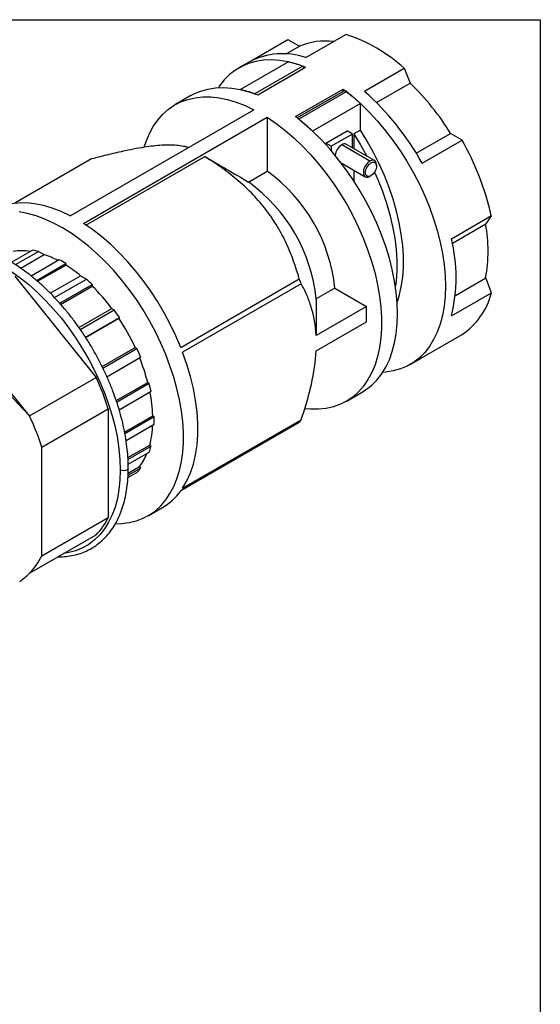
# Model space of a CAD drawing. Header units: inches. Extents: x 0 to 44.2, y 0 to 34.
# Tile 16 of 16: x 38.6 to 44, y 23.7 to 34. Entities that reach past the tile are written whole.
import ezdxf

# ---------------------------------------------------------------- set-up
doc = ezdxf.new("R2010")
doc.units = ezdxf.units.IN
doc.header["$LTSCALE"] = 4
doc.header["$MEASUREMENT"] = 0
doc.linetypes.add('SLD-Solid', pattern=[0])
doc.layers.add('SLD-DEFPOINTS', color=7, linetype='Continuous')

# ---------------------------------------------------------------- blocks, each defined once
blk = doc.blocks.new('Block2')
at = {"color": 7, "linetype": 'SLD-Solid', "lineweight": 18}
for p, q in [((44, 34), (0, 34)), ((44, 0), (44, 34))]:
    blk.add_line(p, q, dxfattribs=at)

msp = doc.modelspace()

# ---------------------------------------------------------------- linework, layer by layer
at = {"color": 7, "linetype": 'SLD-Solid'}
for p, q in [((0, 34), (44, 34)), ((44, 34), (44, 0))]:
    msp.add_line(p, q, dxfattribs=at)
for p, q in [((40.974, 33.569), (41.36, 33.792)), ((41.36, 33.792), (41.481, 33.722)), ((41.547, 33.605), (41.965, 33.846)), ((41.341, 33.642), (41.481, 33.722)), ((40.958, 33.56), (40.846, 33.495)), ((41.366, 33.558), (40.865, 33.269)), ((41.011, 33.226), (41.512, 33.515)), ((41.044, 33.213), (41.545, 33.503)), ((42.16, 33.251), (42.577, 33.492)), ((42.577, 33.492), (42.639, 33.336)), ((42.287, 33.133), (42.639, 33.336)), ((40.345, 33.206), (40.178, 33.11)), ((41.438, 32.986), (41.939, 33.275)), ((41.939, 33.25), (41.456, 32.972)), ((41.471, 32.96), (41.972, 33.25)), ((41.939, 33.25), (41.939, 33.275)), ((42.118, 33.124), (41.617, 32.835)), ((42.118, 32.846), (42.118, 33.124)), ((39.082, 31.949), (41.004, 33.059)), ((39.221, 31.869), (41.144, 32.979)), ((41.144, 32.979), (41.144, 32.415)), ((41.756, 32.708), (41.979, 32.836)), ((42.034, 32.804), (41.812, 32.676)), ((42.034, 32.804), (41.979, 32.836)), ((42.034, 32.661), (42.034, 32.804)), ((42.118, 32.846), (42.048, 32.806)), ((42.048, 32.806), (42.048, 32.653)), ((42.703, 32.603), (43.061, 32.81)), ((43.182, 32.74), (43.061, 32.81)), ((41.812, 32.676), (41.756, 32.708)), ((41.756, 32.694), (41.756, 32.708)), ((41.812, 32.676), (41.812, 32.631)), ((42.218, 32.521), (41.923, 32.692)), ((42.267, 32.526), (41.972, 32.696)), ((42.765, 32.498), (43.182, 32.74)), ((39.246, 31.852), (40.489, 32.569)), ((39.305, 32.543), (38.501, 32.079)), ((41.918, 32.501), (42.169, 32.356)), ((41.929, 32.486), (41.936, 32.49)), ((42.288, 32.468), (42.288, 32.481)), ((40.949, 32.302), (41.144, 32.415)), ((42.048, 32.425), (42.048, 32.316)), ((42.229, 32.367), (42.218, 32.361)), ((43.071, 31.709), (43.489, 31.95)), ((43.489, 31.95), (43.429, 31.863)), ((43.081, 31.662), (43.429, 31.863)), ((38.468, 31.463), (38.688, 31.59)), ((38.509, 31.438), (38.749, 31.576)), ((38.564, 31.4), (38.81, 31.542)), ((38.749, 31.576), (38.81, 31.542)), ((38.672, 31.32), (38.965, 31.49)), ((38.729, 31.273), (39.035, 31.449)), ((38.74, 31.263), (39.035, 31.433)), ((39.035, 31.449), (39.035, 31.433)), ((38.873, 31.139), (39.19, 31.322)), ((39.19, 31.322), (39.251, 31.287)), ((38.501, 31.317), (39.353, 30.257)), ((38.916, 31.094), (39.251, 31.287)), ((38.972, 31.034), (39.312, 31.23)), ((39.312, 31.23), (39.312, 31.213)), ((40.238, 30.572), (41.479, 31.288)), ((41.498, 31.238), (40.258, 30.521)), ((43.112, 31.116), (43.429, 31.299)), ((43.489, 31.143), (43.429, 31.299)), ((38.981, 31.022), (39.312, 31.213)), ((41.85, 31.191), (41.655, 31.078)), ((41.85, 31.191), (42.181, 31)), ((43.071, 30.902), (43.489, 31.143)), ((38.657, 29.855), (37.805, 30.915)), ((39.172, 30.781), (39.516, 30.979)), ((39.187, 30.76), (39.541, 30.965)), ((39.516, 30.979), (39.541, 30.965)), ((42.181, 31), (41.656, 30.697)), ((42.181, 30.839), (42.181, 31)), ((39.242, 30.678), (39.598, 30.884)), ((39.243, 30.676), (39.589, 30.876)), ((39.598, 30.884), (39.589, 30.876)), ((41.656, 30.537), (42.181, 30.839)), ((42.765, 30.466), (43.182, 30.707)), ((39.416, 30.371), (39.761, 30.571)), ((39.423, 30.356), (39.779, 30.561)), ((39.761, 30.571), (39.779, 30.561)), ((39.466, 30.264), (39.819, 30.468)), ((42.638, 30.393), (42.749, 30.457)), ((42.765, 30.466), (42.749, 30.457)), ((38.657, 29.855), (39.353, 30.257)), ((39.564, 30.015), (39.894, 30.205)), ((39.568, 30), (39.908, 30.197)), ((39.894, 30.205), (39.908, 30.197)), ((39.594, 29.92), (39.928, 30.113)), ((41.97, 30.007), (42.137, 30.103)), ((38.784, 29.527), (39.48, 29.929)), ((39.48, 29.929), (39.48, 28.793)), ((39.651, 29.685), (39.946, 29.855)), ((39.654, 29.671), (39.96, 29.847)), ((39.946, 29.855), (39.96, 29.847)), ((41.479, 29.786), (40.238, 29.07)), ((40.258, 29.098), (41.498, 29.814)), ((39.666, 29.597), (39.96, 29.767)), ((39.685, 29.418), (39.914, 29.55)), ((39.686, 29.399), (39.928, 29.538)), ((39.689, 29.35), (39.908, 29.477)), ((39.914, 29.55), (39.928, 29.538)), ((39.686, 29.209), (39.779, 29.262)), ((39.687, 29.233), (39.819, 29.309)), ((39.688, 29.256), (39.807, 29.324)), ((39.807, 29.324), (39.819, 29.309)), ((39.896, 28.81), (40.047, 28.897)), ((38.784, 28.391), (39.48, 28.793)), ((38.657, 28.21), (39.353, 28.611))]:
    msp.add_line(p, q)
at = {"flags": 128}
for points in [[(41.545, 33.503), (41.453, 33.535), (41.362, 33.559), (41.273, 33.574), (41.187, 33.579), (41.103, 33.576), (41.024, 33.564), (40.948, 33.542), (40.877, 33.512), (40.811, 33.473), (40.749, 33.426), (40.694, 33.37), (40.644, 33.307), (40.632, 33.289)], [(40.345, 33.206), (40.376, 33.223), (40.447, 33.253), (40.523, 33.274), (40.602, 33.287), (40.685, 33.29), (40.772, 33.284), (40.86, 33.27), (40.951, 33.246), (41.044, 33.213)], [(39.857, 32.668), (39.877, 32.727), (39.911, 32.809), (39.951, 32.883), (39.997, 32.95), (40.049, 33.01), (40.107, 33.062), (40.17, 33.105), (40.238, 33.14), (40.311, 33.166), (40.388, 33.184), (40.468, 33.193), (40.552, 33.192), (40.639, 33.183), (40.728, 33.165), (40.819, 33.138), (40.911, 33.103), (41.004, 33.059)], [(41.939, 33.275), (42.032, 33.201), (42.123, 33.12), (42.211, 33.032), (42.298, 32.938), (42.381, 32.839), (42.46, 32.734), (42.536, 32.626), (42.607, 32.513), (42.674, 32.398), (42.735, 32.279), (42.791, 32.159), (42.841, 32.038), (42.884, 31.917), (42.922, 31.795), (42.953, 31.674), (42.977, 31.555), (42.995, 31.438), (43.005, 31.324), (43.009, 31.213), (43.005, 31.106), (42.995, 31.004), (42.977, 30.907), (42.953, 30.816), (42.922, 30.731), (42.884, 30.653), (42.841, 30.582), (42.791, 30.518), (42.735, 30.463), (42.674, 30.415), (42.607, 30.376), (42.536, 30.346), (42.46, 30.325), (42.381, 30.312), (42.351, 30.31)], [(41.144, 32.979), (41.237, 32.915), (41.329, 32.844), (41.42, 32.766), (41.509, 32.681), (41.596, 32.59), (41.68, 32.493), (41.76, 32.392), (41.837, 32.285), (41.91, 32.175), (41.978, 32.062), (42.041, 31.945), (42.099, 31.827), (42.151, 31.707), (42.197, 31.586), (42.237, 31.465), (42.271, 31.345), (42.298, 31.226), (42.319, 31.108), (42.333, 30.994), (42.34, 30.882), (42.34, 30.774), (42.333, 30.67), (42.319, 30.571), (42.298, 30.477), (42.271, 30.39), (42.237, 30.308), (42.197, 30.234), (42.151, 30.167), (42.099, 30.107), (42.041, 30.055), (41.978, 30.012), (41.91, 29.977), (41.837, 29.95), (41.76, 29.933), (41.68, 29.924), (41.596, 29.924), (41.536, 29.93)], [(42.137, 30.103), (42.173, 30.126), (42.234, 30.173), (42.29, 30.229), (42.339, 30.292), (42.383, 30.363), (42.421, 30.442), (42.452, 30.527), (42.476, 30.618), (42.494, 30.715), (42.504, 30.817), (42.508, 30.924), (42.504, 31.034), (42.494, 31.149), (42.476, 31.266), (42.452, 31.385), (42.421, 31.506), (42.383, 31.627), (42.339, 31.749), (42.29, 31.87), (42.234, 31.99), (42.173, 32.108), (42.106, 32.224), (42.035, 32.336), (41.959, 32.445), (41.88, 32.549), (41.797, 32.649), (41.71, 32.743), (41.621, 32.83), (41.531, 32.912), (41.438, 32.986)], [(42.048, 32.806), (42.119, 32.691), (42.184, 32.574)], [(42.504, 31.041), (42.525, 31.109), (42.546, 31.205), (42.561, 31.306), (42.568, 31.412), (42.568, 31.523), (42.561, 31.637), (42.546, 31.755), (42.525, 31.876), (42.496, 31.998), (42.461, 32.121), (42.418, 32.245), (42.37, 32.369), (42.315, 32.491), (42.255, 32.612), (42.189, 32.731), (42.118, 32.846)], [(42.218, 32.521), (42.197, 32.505), (42.177, 32.482), (42.162, 32.456), (42.152, 32.428), (42.149, 32.401), (42.152, 32.378), (42.162, 32.361), (42.177, 32.352), (42.197, 32.352), (42.218, 32.361)], [(42.229, 32.367), (42.209, 32.359), (42.192, 32.361), (42.179, 32.371), (42.172, 32.389), (42.172, 32.413), (42.179, 32.439), (42.192, 32.464), (42.209, 32.486), (42.229, 32.502), (42.249, 32.509), (42.267, 32.508), (42.28, 32.497), (42.287, 32.479), (42.287, 32.456), (42.28, 32.43), (42.267, 32.404), (42.249, 32.383), (42.229, 32.367)], [(42.288, 32.481), (42.284, 32.504), (42.274, 32.521), (42.259, 32.53), (42.24, 32.53), (42.218, 32.521)], [(42.267, 32.405), (42.3, 32.329), (42.349, 32.205), (42.391, 32.081), (42.426, 31.958), (42.455, 31.835), (42.477, 31.715), (42.491, 31.597), (42.498, 31.483), (42.498, 31.372), (42.491, 31.265), (42.485, 31.214)], [(39.082, 31.949), (38.987, 31.994), (38.893, 32.03), (38.801, 32.056), (38.71, 32.074), (38.623, 32.083), (38.538, 32.082), (38.456, 32.073), (38.379, 32.054), (38.306, 32.026), (38.256, 32)], [(39.556, 28.726), (39.62, 28.728), (39.699, 28.738), (39.774, 28.756), (39.845, 28.784), (39.912, 28.819), (39.974, 28.863), (40.03, 28.915), (40.081, 28.975), (40.126, 29.042), (40.166, 29.116), (40.199, 29.197), (40.225, 29.284), (40.246, 29.376), (40.259, 29.474), (40.266, 29.577), (40.266, 29.684), (40.259, 29.794), (40.246, 29.908), (40.225, 30.024), (40.199, 30.141), (40.166, 30.26), (40.126, 30.38), (40.081, 30.499), (40.03, 30.617), (39.974, 30.735), (39.912, 30.85), (39.845, 30.963), (39.774, 31.072), (39.699, 31.178), (39.62, 31.279), (39.538, 31.375), (39.452, 31.466), (39.365, 31.551), (39.275, 31.63), (39.184, 31.702), (39.092, 31.767), (39, 31.824), (38.907, 31.873), (38.816, 31.915), (38.725, 31.948), (38.635, 31.972), (38.547, 31.989)], [(40.238, 30.572), (40.187, 30.694), (40.129, 30.814), (40.066, 30.933), (39.997, 31.049), (39.924, 31.161), (39.847, 31.27), (39.765, 31.374), (39.68, 31.472), (39.592, 31.565), (39.502, 31.652), (39.41, 31.731), (39.316, 31.804), (39.221, 31.869)], [(38.466, 31.365), (38.557, 31.3), (38.648, 31.228), (38.737, 31.149), (38.824, 31.064), (38.908, 30.973), (38.99, 30.876), (39.068, 30.774), (39.142, 30.668), (39.212, 30.558), (39.277, 30.446), (39.337, 30.33), (39.391, 30.213), (39.44, 30.095), (39.483, 29.976), (39.52, 29.857), (39.551, 29.739), (39.575, 29.623), (39.592, 29.508), (39.602, 29.397), (39.605, 29.288)], [(40.258, 29.098), (40.303, 29.174), (40.34, 29.258), (40.371, 29.349), (40.394, 29.447), (40.409, 29.551), (40.417, 29.661), (40.417, 29.775), (40.409, 29.893), (40.394, 30.015), (40.371, 30.14), (40.34, 30.266), (40.303, 30.394), (40.258, 30.521)], [(39.605, 29.288), (39.602, 29.184), (39.592, 29.084), (39.575, 28.99), (39.551, 28.901), (39.52, 28.818), (39.483, 28.742), (39.44, 28.672), (39.391, 28.611), (39.337, 28.557), (39.277, 28.511), (39.211, 28.473), (39.142, 28.444), (39.067, 28.424), (39.011, 28.414)], [(39.689, 29.309), (39.689, 29.308), (39.686, 29.297), (39.675, 29.288), (39.659, 29.282), (39.64, 29.28), (39.621, 29.282), (39.605, 29.288)]]:
    msp.add_lwpolyline(points, dxfattribs=at)
for centre, radius, start, end in [((41.452, 32.25), 1.676, 47.8169, 72.1885), ((41.745, 33.113), 0.664, 82.1719, 113.4548), ((41.304, 32.9), 0.745, 70.9793, 117.7111), ((41.121, 32.449), 1.135, 69.8634, 77.54), ((41.501, 33.485), 0.0322, 59.7671, 69.7356), ((40.775, 31.405), 2.684, 31.5732, 46.016), ((40.62, 32.16), 1.135, 69.8634, 77.54), ((41.946, 33.217), 0.0422, 51.5126, 59.8233), ((40.538, 31.439), 2.309, 46.8421, 51.6228), ((40.27, 31.112), 2.854, 29.0593, 48.5298), ((40.037, 31.15), 2.309, 46.8421, 51.6228), ((42.005, 32.563), 0.152, 122.624, 173.3848), ((41.952, 32.653), 0.0478, 64.5096, 126.8008), ((40.694, 31.32), 2.864, 12.7012, 29.7101), ((40.129, 31.013), 1.731, 5.9009, 54.0991), ((39.934, 30.9), 1.731, 5.9009, 54.0991), ((41.885, 31.581), 1.569, 349.6543, 10.3457), ((41.447, 31.305), 1.673, 346.0547, 13.9453), ((38.579, 30.996), 0.587, 81.5879, 99.3365), ((38.548, 30.82), 0.782, 75.0965, 79.6941), ((38.473, 30.563), 1.035, 62.5055, 71.0046), ((38.36, 30.361), 1.28, 58.2007, 61.7976), ((38.246, 30.168), 1.491, 50.7126, 58.0688), ((38.018, 29.902), 1.854, 45.749, 48.3351), ((38.788, 30.215), 2.897, 20.6721, 21.7392), ((37.856, 29.735), 2.075, 36.8637, 45.447), ((42.774, 31.32), 0.736, 303.6759, 346.1228), ((37.686, 29.606), 2.299, 33.7571, 36.2184), ((37.669, 29.593), 2.31, 25.0536, 33.7577), ((37.724, 29.616), 2.262, 22.1125, 24.6841), ((37.902, 29.689), 2.057, 14.5255, 22.1922), ((36.845, 29.095), 2.764, 17.5524, 24.854), ((38.113, 29.741), 1.852, 11.577, 14.2473), ((38.405, 29.801), 1.542, 2.0232, 11.416), ((36.149, 28.693), 2.764, 17.5524, 24.854), ((38.68, 29.807), 1.28, 358.198, 1.7949), ((40.899, 30.215), 0.721, 323.5511, 326.2476), ((38.961, 29.799), 0.985, 345.4013, 357.6563), ((39.17, 29.741), 0.784, 340.3047, 345.0428), ((39.329, 29.685), 0.599, 322.9901, 338.3066), ((39.416, 29.616), 0.507, 315.6498, 322.6243), ((39.732, 29.438), 0.626, 300.2094, 324.0012), ((38.858, 29.095), 0.692, 315.6885, 334.0976), ((38.162, 28.693), 0.692, 315.6885, 334.0976)]:
    msp.add_arc(centre, radius, start, end)
for centre, major_axis, ratio, start_param, end_param in [((41.489, 33.465), (0.0278, 0.0482), 0.577335, 5.629369, 6.283226), ((41.939, 33.205), (0.0278, 0.0482), 0.577335, 0.000041, 0.785358), ((38.729, 30.251), (-1.081, 1.181), 0.202685, 0.80195, 1.723826), ((38.784, 30.108), (0, 1.81), 0.000031, 3.463568, 4.385444), ((38.729, 30.029), (0.721, 2.055), 0.408847, 3.692321, 3.78634)]:
    msp.add_ellipse(centre, major_axis=major_axis, ratio=ratio, start_param=start_param, end_param=end_param)
for points, knots in [([(40.316, 32.662), (40.31, 32.664), (40.287, 32.672), (40.235, 32.682), (40.158, 32.69), (40.07, 32.689), (39.977, 32.682), (39.88, 32.67), (39.774, 32.652), (39.643, 32.626), (39.487, 32.59), (39.366, 32.559), (39.305, 32.543)], [0, 0, 0, 0, 0.0382388, 0.1468285, 0.2586802, 0.3704865, 0.4602579, 0.5500326, 0.6427577, 0.7355059, 0.867237, 1, 1, 1, 1]), ([(41.479, 31.288), (41.444, 31.413), (41.401, 31.536), (41.317, 31.716), (41.286, 31.776), (41.234, 31.864), (41.215, 31.893), (41.176, 31.951), (41.155, 31.98), (41.091, 32.064), (41.045, 32.117), (40.947, 32.22), (40.895, 32.268), (40.813, 32.339), (40.785, 32.361), (40.728, 32.406), (40.699, 32.428), (40.61, 32.491), (40.55, 32.531), (40.489, 32.569)], [0, 0, 0, 0, 0.25, 0.25, 0.375, 0.375, 0.4375, 0.4375, 0.5, 0.5, 0.625, 0.625, 0.75, 0.75, 0.8125, 0.8125, 0.875, 0.875, 1, 1, 1, 1]), ([(39.689, 29.309), (39.689, 29.321), (39.69, 29.368), (39.684, 29.452), (39.673, 29.56), (39.655, 29.671), (39.632, 29.783), (39.602, 29.896), (39.567, 30.009), (39.526, 30.123), (39.48, 30.236), (39.428, 30.348), (39.372, 30.459), (39.312, 30.567), (39.247, 30.673), (39.178, 30.775), (39.105, 30.874), (39.029, 30.969), (38.95, 31.06), (38.868, 31.145), (38.784, 31.226), (38.699, 31.3), (38.611, 31.368), (38.523, 31.43), (38.434, 31.485), (38.345, 31.533), (38.256, 31.574), (38.168, 31.607), (38.08, 31.632), (37.995, 31.649), (37.911, 31.659), (37.829, 31.66), (37.75, 31.653), (37.675, 31.638), (37.603, 31.616), (37.535, 31.585), (37.472, 31.547), (37.413, 31.502), (37.359, 31.45), (37.311, 31.39), (37.278, 31.343), (37.264, 31.315), (37.261, 31.311)], [0, 0, 0, 0, 0.009787, 0.035888, 0.061982, 0.088067, 0.114141, 0.140203, 0.166255, 0.192297, 0.218332, 0.244361, 0.270385, 0.296408, 0.322431, 0.348456, 0.374484, 0.400518, 0.426559, 0.45261, 0.478672, 0.504747, 0.530837, 0.556942, 0.583062, 0.609195, 0.635336, 0.661475, 0.687598, 0.713686, 0.739714, 0.765656, 0.791485, 0.817185, 0.842753, 0.86821, 0.893595, 0.918959, 0.944344, 0.9698, 0.995364, 1, 1, 1, 1]), ([(41.656, 30.697), (41.65, 30.805), (41.632, 30.902), (41.591, 31.036), (41.575, 31.079), (41.548, 31.14), (41.539, 31.161), (41.519, 31.2), (41.509, 31.219), (41.498, 31.238)], [0, 0, 0, 0, 0.5, 0.5, 0.75, 0.75, 0.875, 0.875, 1, 1, 1, 1]), ([(41.498, 29.814), (41.519, 29.875), (41.539, 29.937), (41.566, 30.03), (41.574, 30.06), (41.59, 30.122), (41.598, 30.153), (41.632, 30.305), (41.65, 30.423), (41.656, 30.537)], [0, 0, 0, 0, 0.25, 0.25, 0.375, 0.375, 0.5, 0.5, 1, 1, 1, 1]), ([(38.954, 28.381), (38.969, 28.381), (39.012, 28.38), (39.078, 28.388), (39.153, 28.404), (39.224, 28.428), (39.291, 28.46), (39.354, 28.499), (39.412, 28.545), (39.465, 28.598), (39.513, 28.658), (39.556, 28.725), (39.593, 28.798), (39.624, 28.877), (39.65, 28.962), (39.669, 29.051), (39.682, 29.146), (39.689, 29.232), (39.689, 29.287), (39.689, 29.309)], [0, 0, 0, 0, 0.035381, 0.097378, 0.15906, 0.22043, 0.281545, 0.342505, 0.403429, 0.464422, 0.525604, 0.587053, 0.648803, 0.710838, 0.773114, 0.835574, 0.898158, 0.960816, 1, 1, 1, 1])]:
    msp.add_open_spline(points, degree=3, knots=knots)
for points in [[(40.489, 32.569), (40.642, 32.48), (40.795, 32.391), (40.949, 32.302)], [(41.655, 31.078), (41.656, 30.951), (41.656, 30.824), (41.656, 30.697)]]:
    msp.add_open_spline(points, degree=3)

# ---------------------------------------------------------------- block references
at = {"layer": 'SLD-DEFPOINTS'}
msp.add_blockref('Block2', (0, 0), dxfattribs=at)

doc.saveas('drawing.dxf')
